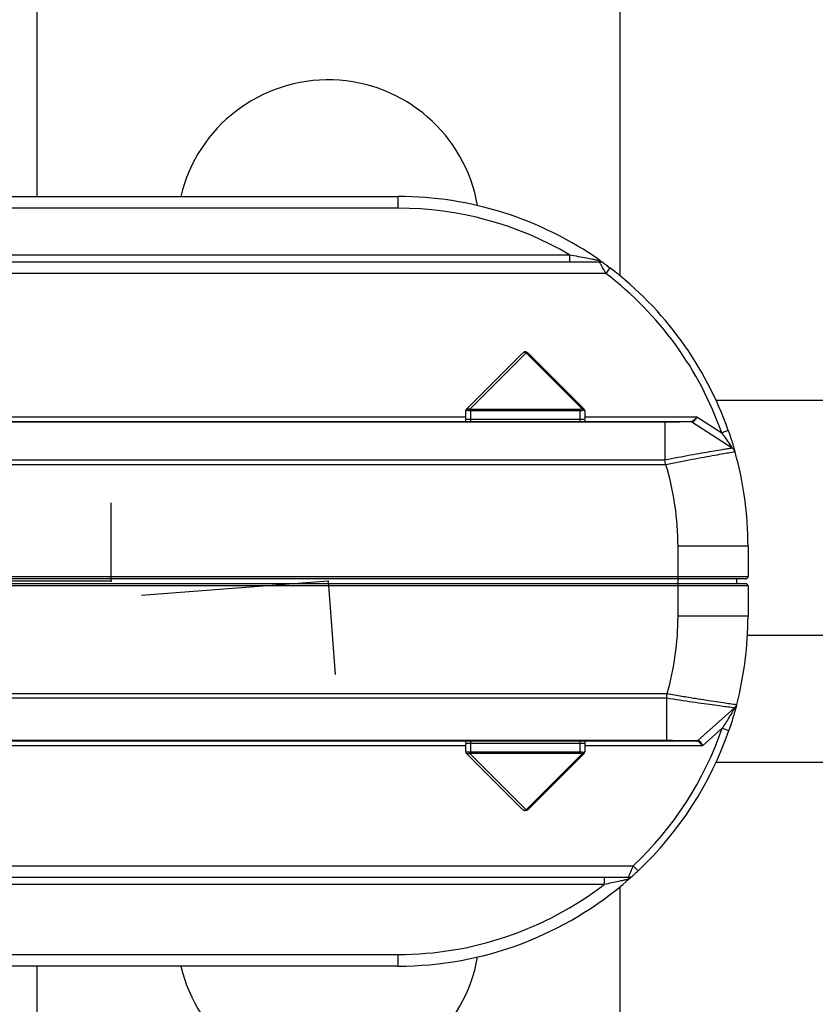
# Paper-space layout '_Top' of a CAD drawing. Header units: millimetres. Extents: x -70 to 195, y -319 to -209.
# Tile 4 of 6: x 126 to 160, y -282 to -240. Entities that reach past the tile are written whole.
import ezdxf

# ---------------------------------------------------------------- set-up
doc = ezdxf.new("R2010")
doc.units = ezdxf.units.MM
doc.header["$PDSIZE"] = -1

psp = doc.layouts.new('_Top')

# ---------------------------------------------------------------- linework, layer by layer
at = {"color": 7, "linetype": 'Continuous', "lineweight": 25}
for p, q in [((127.073, -228.673), (127.073, -247.173)), ((152.073, -228.673), (152.073, -250.565)), ((73.873, -247.173), (142.573, -247.173)), ((142.573, -247.673), (142.573, -247.173)), ((142.573, -247.673), (73.873, -247.673)), ((67.709, -249.673), (149.922, -249.673)), ((149.922, -249.673), (149.922, -249.973)), ((151.223, -249.918), (151.242, -249.961)), ((151.238, -249.929), (151.232, -249.925)), ((66.657, -249.973), (151.204, -249.973)), ((151.259, -249.944), (151.302, -249.974)), ((151.395, -249.973), (151.396, -249.973)), ((151.654, -250.235), (151.473, -250.473)), ((151.473, -250.473), (66.444, -250.473)), ((145.506, -256.291), (147.882, -253.915)), ((148.059, -253.879), (145.648, -256.291)), ((150.444, -256.265), (148.059, -253.879)), ((148.129, -253.879), (150.515, -256.265)), ((161.973, -255.923), (156.209, -255.923)), ((109.868, -256.623), (145.473, -256.623)), ((145.473, -256.812), (145.473, -256.365)), ((145.673, -256.294), (150.373, -256.294)), ((145.673, -256.294), (145.673, -256.823)), ((150.373, -256.365), (145.673, -256.365)), ((150.373, -256.823), (150.373, -256.294)), ((150.573, -256.365), (150.573, -256.723)), ((150.573, -256.623), (155.381, -256.623)), ((155.381, -256.623), (156.446, -257.31)), ((65.873, -256.823), (154.013, -256.823)), ((154.013, -256.849), (65.873, -256.849)), ((145.473, -256.723), (150.573, -256.723)), ((150.573, -256.76), (150.573, -256.823)), ((154.013, -256.849), (154.013, -258.459)), ((155.162, -256.839), (156.89, -257.954)), ((156.729, -257.211), (156.446, -257.31)), ((65.873, -258.459), (154.013, -258.459)), ((154.054, -258.682), (65.873, -258.682)), ((154.573, -265.173), (154.573, -262.173)), ((157.573, -262.173), (154.573, -262.173)), ((157.573, -262.173), (157.573, -263.473)), ((62.873, -263.473), (157.573, -263.473)), ((157.473, -263.573), (62.973, -263.573)), ((117.61, -263.773), (157.473, -263.773)), ((157.073, -263.573), (157.073, -263.773)), ((157.573, -263.873), (117.51, -263.873)), ((157.573, -263.873), (157.573, -265.173)), ((157.573, -265.173), (154.573, -265.173)), ((157.552, -265.98), (171.473, -265.98)), ((65.873, -268.485), (154.107, -268.485)), ((154.074, -268.685), (65.873, -268.685)), ((154.074, -268.685), (154.074, -270.49)), ((156.997, -269.105), (155.427, -270.498)), ((156.466, -269.977), (155.625, -270.723)), ((156.466, -269.977), (156.75, -270.076)), ((65.873, -270.49), (154.074, -270.49)), ((154.074, -270.523), (65.873, -270.523)), ((145.473, -270.587), (145.473, -270.523)), ((145.673, -270.523), (145.673, -271.053)), ((150.373, -271.053), (150.373, -270.523)), ((150.573, -270.535), (150.573, -270.982)), ((145.473, -270.723), (109.871, -270.723)), ((150.573, -270.623), (145.473, -270.623)), ((145.473, -270.982), (145.473, -270.623)), ((145.673, -270.982), (150.373, -270.982)), ((155.625, -270.723), (150.573, -270.723)), ((147.882, -273.432), (145.506, -271.056)), ((145.648, -271.056), (148.059, -273.467)), ((150.373, -271.053), (145.673, -271.053)), ((148.059, -273.467), (150.444, -271.082)), ((150.515, -271.082), (148.129, -273.467)), ((156.209, -271.423), (161.973, -271.423)), ((65.531, -275.873), (152.653, -275.873)), ((152.653, -275.873), (152.859, -276.092)), ((152.436, -276.373), (65.695, -276.373)), ((151.405, -276.373), (151.405, -276.673)), ((152.489, -276.426), (152.467, -276.448)), ((152.476, -276.439), (152.483, -276.434)), ((151.405, -276.673), (66.525, -276.673)), ((152.073, -276.782), (152.073, -298.673)), ((73.873, -279.673), (142.573, -279.673)), ((142.573, -280.173), (142.573, -279.673)), ((142.573, -280.173), (73.873, -280.173)), ((127.073, -280.173), (127.073, -298.673))]:
    psp.add_line(p, q, dxfattribs=at)
at = {"color": 7, "linetype": 'Continuous'}
for p, q in [((130.273, -263.673), (130.273, -260.305)), ((130.273, -263.673), (122.247, -263.673)), ((139.573, -263.673), (131.57, -264.278)), ((139.573, -263.673), (139.876, -267.675))]:
    psp.add_line(p, q, dxfattribs=at)
at = {"color": 7, "linetype": 'Continuous', "lineweight": 25}
for centre, radius, start, end in [((139.573, -263.673), 55, 197.4576, 162.5424), ((139.573, -263.673), 54.821, 197.5163, 162.4837), ((139.573, -263.673), 52.139, 198.4489, 161.5511), ((139.573, -263.673), 51.818, 198.5675, 161.4325), ((139.573, -248.673), 6.5, 9.8189, 166.6576), ((142.573, -262.173), 15, 54.785, 90), ((142.573, -262.173), 14.5, 59.5497, 90), ((151.204, -250.273), 0.3, 54.0494, 90), ((142.573, -262.173), 15, 19.3207, 52.7421), ((142.573, -262.173), 14.7, 19.3207, 52.7421), ((148.094, -253.93), 0.0619, 55.1431, 124.8569), ((150.479, -256.316), 0.0619, 55.1431, 124.8569), ((145.573, -256.365), 0.1, 135, 180), ((145.571, -256.354), 0.0908, 135.4111, 184.3811), ((145.934, -256.436), 0.321, 153.1663, 166.6259), ((150.369, -256.411), 0.164, 27.2738, 62.7262), ((150.464, -256.3), 0.0619, 325.1431, 34.8569), ((150.473, -256.365), 0.1, 0, 45), ((155.131, -256.908), 0.0845, 51.2224, 89.6924), ((142.573, -262.173), 15, 360, 15.6588), ((142.573, -262.173), 12, 0, 16.9146), ((157.473, -263.473), 0.1, 270, 360), ((157.473, -263.873), 0.1, 0, 90), ((142.573, -265.173), 12, 343.9791, 0), ((142.573, -265.173), 15, 345.3912, 0), ((142.573, -265.173), 14.7, 313.2901, 340.9246), ((142.573, -265.173), 15, 313.2901, 340.9246), ((155.379, -270.433), 0.09, 270.3551, 316.0882), ((145.573, -270.982), 0.1, 180, 225), ((145.571, -270.992), 0.0908, 175.6189, 224.5889), ((145.934, -270.911), 0.321, 193.3741, 206.8337), ((150.369, -270.936), 0.164, 297.2738, 332.7262), ((150.464, -271.047), 0.0619, 325.1431, 34.8569), ((150.473, -270.982), 0.1, 315, 0), ((150.479, -271.031), 0.0619, 235.1431, 304.8569), ((148.094, -273.417), 0.0619, 235.1431, 304.8569), ((142.573, -265.173), 15, 270, 311.2679), ((152.436, -276.073), 0.3, 270, 283.5754), ((152.436, -276.073), 0.3, 293.5459, 312.1409), ((142.573, -265.173), 14.5, 270, 307.5235), ((139.573, -278.673), 6.5, 193.3424, 350.1811)]:
    psp.add_arc(centre, radius, start, end, dxfattribs=at)
for points, knots in [([(149.922, -249.673), (150.171, -249.719), (150.506, -249.781), (150.887, -249.853), (151.071, -249.888), (151.145, -249.903), (151.175, -249.909)], [0, 0, 0, 0, 0.55177, 0.744957, 0.897228, 1, 1, 1, 1]), ([(151.175, -249.909), (151.179, -249.91), (151.199, -249.913), (151.217, -249.917), (151.221, -249.918), (151.223, -249.918)], [0, 0, 0, 0, 0.125921, 0.580054, 1, 1, 1, 1]), ([(151.223, -249.918), (151.228, -249.922), (151.237, -249.929), (151.242, -249.933), (151.244, -249.935)], [0, 0, 0, 0, 0.498942, 1, 1, 1, 1]), ([(151.473, -250.473), (151.434, -250.399), (151.37, -250.275), (151.295, -250.14), (151.251, -250.06), (151.224, -250.01), (151.207, -249.979), (151.205, -249.975), (151.204, -249.973)], [0, 0, 0, 0, 0.29811, 0.498397, 0.634312, 0.762504, 0.883999, 1, 1, 1, 1]), ([(151.34, -250.006), (151.329, -250.001), (151.307, -249.991), (151.262, -249.98), (151.233, -249.986), (151.213, -249.991)], [0, 0, 0, 0, 0.223122, 0.463254, 1, 1, 1, 1]), ([(151.261, -249.947), (151.261, -249.946), (151.261, -249.945), (151.253, -249.939), (151.249, -249.937)], [0, 0, 0, 0, 0.52341, 1, 1, 1, 1]), ([(151.38, -250.03), (151.382, -250.032), (151.386, -250.035), (151.423, -250.062), (151.51, -250.125), (151.597, -250.191), (151.654, -250.235)], [0, 0, 0, 0, 0.1250968, 0.2510612, 0.5013012, 1, 1, 1, 1]), ([(147.882, -253.915), (147.893, -253.904), (147.913, -253.885), (147.935, -253.868), (147.945, -253.86)], [0, 0, 0, 0, 0.56256, 1, 1, 1, 1]), ([(147.945, -253.86), (147.949, -253.857), (147.958, -253.851), (147.972, -253.843), (147.985, -253.839), (147.997, -253.837), (148.008, -253.839), (148.017, -253.843), (148.022, -253.851), (148.023, -253.857), (148.023, -253.86)], [0, 0, 0, 0, 0.124712, 0.249805, 0.374047, 0.499864, 0.625515, 0.749595, 0.875122, 1, 1, 1, 1]), ([(148.059, -253.879), (148.049, -253.873), (148.029, -253.861), (147.999, -253.852), (147.971, -253.851), (147.954, -253.857), (147.945, -253.86)], [0, 0, 0, 0, 0.254714, 0.50551, 0.753541, 1, 1, 1, 1]), ([(148.124, -253.875), (148.113, -253.866), (148.092, -253.849), (148.051, -253.834), (148.003, -253.832), (147.974, -253.843), (147.959, -253.849)], [0, 0, 0, 0, 0.2282914, 0.4739775, 0.7345683, 1, 1, 1, 1]), ([(148.023, -253.86), (148.033, -253.857), (148.053, -253.851), (148.081, -253.852), (148.108, -253.861), (148.122, -253.873), (148.129, -253.879)], [0, 0, 0, 0, 0.246459, 0.49449, 0.745286, 1, 1, 1, 1]), ([(145.48, -256.361), (145.478, -256.362), (145.474, -256.364), (145.474, -256.365), (145.473, -256.365)], [0, 0, 0, 0, 0.560974, 1, 1, 1, 1]), ([(145.622, -256.361), (145.605, -256.359), (145.572, -256.356), (145.531, -256.354), (145.498, -256.356), (145.486, -256.359), (145.48, -256.361)], [0, 0, 0, 0, 0.250524, 0.5, 0.749476, 1, 1, 1, 1]), ([(145.503, -256.294), (145.503, -256.294), (145.503, -256.294), (145.505, -256.292), (145.506, -256.291)], [0, 0, 0, 0, 0.555689, 1, 1, 1, 1]), ([(145.506, -256.291), (145.513, -256.286), (145.527, -256.275), (145.561, -256.271), (145.602, -256.275), (145.632, -256.286), (145.648, -256.291)], [0, 0, 0, 0, 0.250524, 0.5, 0.749476, 1, 1, 1, 1]), ([(145.673, -256.365), (145.664, -256.365), (145.646, -256.364), (145.629, -256.362), (145.622, -256.361)], [0, 0, 0, 0, 0.558905, 1, 1, 1, 1]), ([(145.648, -256.291), (145.652, -256.292), (145.661, -256.294), (145.67, -256.294), (145.673, -256.294)], [0, 0, 0, 0, 0.56384, 1, 1, 1, 1]), ([(150.373, -256.294), (150.381, -256.294), (150.396, -256.293), (150.422, -256.283), (150.436, -256.272), (150.444, -256.265)], [0, 0, 0, 0, 0.258158, 0.53309, 1, 1, 1, 1]), ([(150.515, -256.335), (150.505, -256.34), (150.485, -256.349), (150.449, -256.358), (150.412, -256.364), (150.386, -256.364), (150.373, -256.365)], [0, 0, 0, 0, 0.266914, 0.521385, 0.765105, 1, 1, 1, 1]), ([(150.515, -256.265), (150.52, -256.269), (150.529, -256.279), (150.541, -256.291), (150.543, -256.293), (150.544, -256.294)], [0, 0, 0, 0, 0.3029975, 0.5890577, 1, 1, 1, 1]), ([(150.573, -256.365), (150.573, -256.364), (150.571, -256.364), (150.56, -256.358), (150.542, -256.349), (150.524, -256.34), (150.515, -256.335)], [0, 0, 0, 0, 0.234895, 0.478615, 0.733086, 1, 1, 1, 1]), ([(155.132, -256.823), (155.154, -256.819), (155.193, -256.812), (155.251, -256.764), (155.312, -256.703), (155.356, -256.653), (155.381, -256.623)], [0, 0, 0, 0, 0.28376, 0.499856, 0.711341, 1, 1, 1, 1]), ([(155.381, -256.623), (155.361, -256.658), (155.328, -256.716), (155.279, -256.79), (155.233, -256.838), (155.2, -256.841), (155.184, -256.842)], [0, 0, 0, 0, 0.292086, 0.500271, 0.76229, 1, 1, 1, 1]), ([(154.013, -256.823), (154.17, -256.823), (154.484, -256.823), (154.846, -256.823), (155.068, -256.823), (155.095, -256.823), (155.108, -256.823)], [0, 0, 0, 0, 0.280234, 0.5595, 0.779676, 1, 1, 1, 1]), ([(155.162, -256.839), (155.158, -256.839), (155.149, -256.839), (155.078, -256.84), (154.969, -256.841), (154.775, -256.842), (154.456, -256.845), (154.161, -256.848), (154.013, -256.849)], [0, 0, 0, 0, 0.125123, 0.250337, 0.375483, 0.50046, 0.749592, 1, 1, 1, 1]), ([(156.446, -257.31), (156.532, -257.431), (156.664, -257.616), (156.808, -257.828), (156.867, -257.919), (156.888, -257.949), (156.89, -257.952), (156.89, -257.954)], [0, 0, 0, 0, 0.499246, 0.761482, 0.89772, 0.951561, 1, 1, 1, 1]), ([(156.729, -257.211), (156.762, -257.308), (156.829, -257.503), (156.904, -257.742), (156.956, -257.913), (156.988, -258.023), (157.011, -258.106), (157.015, -258.118), (157.017, -258.125)], [0, 0, 0, 0, 0.2486373, 0.4982594, 0.6293953, 0.7490181, 0.8746324, 1, 1, 1, 1]), ([(154.013, -258.457), (154.381, -258.388), (155.12, -258.249), (156.078, -258.085), (156.621, -257.996), (156.856, -257.959), (156.879, -257.955), (156.89, -257.954)], [0, 0, 0, 0, 0.245578, 0.4933211, 0.7446658, 0.8723592, 1, 1, 1, 1]), ([(157.017, -258.125), (156.975, -258.132), (156.911, -258.142), (156.534, -258.208), (156.038, -258.297), (155.206, -258.449), (154.433, -258.603), (154.046, -258.68)], [0, 0, 0, 0, 0.245316, 0.371896, 0.500748, 0.749916, 1, 1, 1, 1]), ([(154.046, -258.68), (154.045, -258.679), (154.043, -258.679), (154.04, -258.675), (154.031, -258.657), (154.029, -258.617), (154.022, -258.562), (154.017, -258.505), (154.014, -258.474), (154.013, -258.459)], [0, 0, 0, 0, 0.01165, 0.024388, 0.056356, 0.242074, 0.489201, 0.750092, 1, 1, 1, 1]), ([(154.046, -258.68), (154.048, -258.68), (154.05, -258.681), (154.053, -258.682), (154.054, -258.682)], [0, 0, 0, 0, 0.56, 1, 1, 1, 1]), ([(154.101, -268.487), (154.1, -268.487), (154.098, -268.488), (154.095, -268.491), (154.091, -268.498), (154.089, -268.514), (154.085, -268.545), (154.08, -268.608), (154.076, -268.654), (154.074, -268.685)], [0, 0, 0, 0, 0.013125, 0.026625, 0.058279, 0.117079, 0.241397, 0.485474, 1, 1, 1, 1]), ([(154.107, -268.485), (154.106, -268.486), (154.104, -268.486), (154.102, -268.487), (154.101, -268.487)], [0, 0, 0, 0, 0.56, 1, 1, 1, 1]), ([(154.101, -268.487), (154.315, -268.523), (154.73, -268.594), (155.472, -268.715), (156.12, -268.815), (156.601, -268.886), (156.982, -268.942), (157.046, -268.951), (157.088, -268.957)], [0, 0, 0, 0, 0.13766, 0.267096, 0.500211, 0.628144, 0.754255, 1, 1, 1, 1]), ([(156.997, -269.105), (156.953, -269.1), (156.864, -269.088), (156.183, -268.998), (155.216, -268.864), (154.455, -268.746), (154.074, -268.687)], [0, 0, 0, 0, 0.249805, 0.49996, 0.749808, 1, 1, 1, 1]), ([(156.997, -269.105), (156.997, -269.106), (156.996, -269.107), (156.99, -269.117), (156.966, -269.159), (156.889, -269.292), (156.72, -269.576), (156.566, -269.82), (156.466, -269.977)], [0, 0, 0, 0, 0.020115, 0.041363, 0.090341, 0.227579, 0.499888, 1, 1, 1, 1]), ([(157.088, -268.957), (157.088, -268.959), (157.087, -268.962), (157.076, -269.006), (157.039, -269.141), (156.937, -269.508), (156.825, -269.849), (156.75, -270.076)], [0, 0, 0, 0, 0.058459, 0.117989, 0.251977, 0.501561, 1, 1, 1, 1]), ([(154.074, -270.49), (154.248, -270.491), (154.595, -270.493), (154.971, -270.496), (155.2, -270.497), (155.328, -270.498), (155.411, -270.498), (155.422, -270.498), (155.427, -270.498)], [0, 0, 0, 0, 0.249304, 0.498437, 0.623173, 0.748761, 0.873801, 1, 1, 1, 1]), ([(155.361, -270.523), (155.336, -270.523), (155.285, -270.523), (154.933, -270.523), (154.511, -270.523), (154.22, -270.523), (154.074, -270.523)], [0, 0, 0, 0, 0.279407, 0.558601, 0.77883, 1, 1, 1, 1]), ([(155.625, -270.723), (155.599, -270.695), (155.554, -270.645), (155.489, -270.582), (155.432, -270.534), (155.397, -270.527), (155.38, -270.523)], [0, 0, 0, 0, 0.291698, 0.500423, 0.750507, 1, 1, 1, 1]), ([(155.444, -270.496), (155.458, -270.498), (155.478, -270.5), (155.507, -270.529), (155.536, -270.566), (155.574, -270.63), (155.607, -270.689), (155.625, -270.723)], [0, 0, 0, 0, 0.2355882, 0.3636316, 0.500167, 0.7072687, 1, 1, 1, 1]), ([(145.473, -270.982), (145.474, -270.982), (145.474, -270.982), (145.478, -270.984), (145.48, -270.985)], [0, 0, 0, 0, 0.5589046, 1, 1, 1, 1]), ([(145.48, -270.985), (145.486, -270.987), (145.498, -270.991), (145.531, -270.993), (145.572, -270.991), (145.605, -270.987), (145.622, -270.985)], [0, 0, 0, 0, 0.250524, 0.5, 0.749476, 1, 1, 1, 1]), ([(145.622, -270.985), (145.631, -270.984), (145.648, -270.982), (145.666, -270.982), (145.673, -270.982)], [0, 0, 0, 0, 0.560974, 1, 1, 1, 1]), ([(150.373, -270.982), (150.386, -270.982), (150.412, -270.983), (150.449, -270.989), (150.485, -270.998), (150.505, -271.007), (150.515, -271.011)], [0, 0, 0, 0, 0.234895, 0.478615, 0.733086, 1, 1, 1, 1]), ([(150.515, -271.011), (150.524, -271.007), (150.542, -270.998), (150.56, -270.989), (150.571, -270.983), (150.573, -270.982), (150.573, -270.982)], [0, 0, 0, 0, 0.2669141, 0.5213847, 0.7651047, 1, 1, 1, 1]), ([(145.506, -271.056), (145.505, -271.055), (145.503, -271.053), (145.503, -271.053), (145.503, -271.053)], [0, 0, 0, 0, 0.56384, 1, 1, 1, 1]), ([(145.648, -271.056), (145.632, -271.061), (145.602, -271.071), (145.561, -271.075), (145.527, -271.071), (145.513, -271.061), (145.506, -271.056)], [0, 0, 0, 0, 0.250524, 0.5, 0.749476, 1, 1, 1, 1]), ([(145.673, -271.053), (145.668, -271.053), (145.66, -271.053), (145.651, -271.055), (145.648, -271.056)], [0, 0, 0, 0, 0.555689, 1, 1, 1, 1]), ([(150.444, -271.082), (150.439, -271.077), (150.428, -271.068), (150.405, -271.056), (150.385, -271.054), (150.373, -271.053)], [0, 0, 0, 0, 0.302998, 0.589058, 1, 1, 1, 1]), ([(150.544, -271.053), (150.544, -271.053), (150.543, -271.054), (150.533, -271.063), (150.522, -271.075), (150.515, -271.082)], [0, 0, 0, 0, 0.258158, 0.53309, 1, 1, 1, 1]), ([(147.882, -273.432), (147.893, -273.443), (147.913, -273.462), (147.935, -273.479), (147.945, -273.487)], [0, 0, 0, 0, 0.5625597, 1, 1, 1, 1]), ([(147.945, -273.487), (147.954, -273.49), (147.971, -273.496), (147.999, -273.494), (148.029, -273.486), (148.049, -273.473), (148.059, -273.467)], [0, 0, 0, 0, 0.246459, 0.49449, 0.745286, 1, 1, 1, 1]), ([(148.023, -273.487), (148.023, -273.49), (148.022, -273.496), (148.017, -273.503), (148.008, -273.508), (147.997, -273.51), (147.985, -273.508), (147.972, -273.503), (147.958, -273.496), (147.949, -273.49), (147.945, -273.487)], [0, 0, 0, 0, 0.124712, 0.249805, 0.374047, 0.499864, 0.625515, 0.749595, 0.875122, 1, 1, 1, 1]), ([(148.129, -273.467), (148.122, -273.473), (148.108, -273.486), (148.081, -273.494), (148.053, -273.496), (148.033, -273.49), (148.023, -273.487)], [0, 0, 0, 0, 0.254714, 0.50551, 0.753541, 1, 1, 1, 1]), ([(152.436, -276.373), (152.437, -276.372), (152.439, -276.368), (152.453, -276.338), (152.474, -276.289), (152.508, -276.209), (152.554, -276.108), (152.605, -275.989), (152.636, -275.914), (152.653, -275.873)], [0, 0, 0, 0, 0.117317, 0.239507, 0.367351, 0.501532, 0.703112, 0.839704, 1, 1, 1, 1]), ([(152.859, -276.092), (152.81, -276.137), (152.737, -276.206), (152.668, -276.268), (152.642, -276.292), (152.639, -276.295), (152.638, -276.296)], [0, 0, 0, 0, 0.497923, 0.748554, 0.874506, 1, 1, 1, 1]), ([(152.467, -276.448), (152.466, -276.448), (152.463, -276.449), (152.432, -276.456), (152.354, -276.473), (152.21, -276.503), (151.898, -276.569), (151.617, -276.629), (151.405, -276.673)], [0, 0, 0, 0, 0.045178, 0.092872, 0.201794, 0.336476, 0.501432, 1, 1, 1, 1]), ([(152.443, -276.359), (152.468, -276.362), (152.505, -276.366), (152.557, -276.349), (152.582, -276.335), (152.594, -276.329)], [0, 0, 0, 0, 0.525395, 0.768994, 1, 1, 1, 1]), ([(152.544, -276.38), (152.541, -276.382), (152.523, -276.399), (152.493, -276.425), (152.467, -276.448)], [0, 0, 0, 0, 0.125581, 1, 1, 1, 1])]:
    psp.add_open_spline(points, degree=3, knots=knots, dxfattribs=at)
for points in [[(154.013, -256.849), (154.013, -256.842), (154.013, -256.827), (154.013, -256.825), (154.013, -256.823)], [(155.162, -256.839), (155.154, -256.835), (155.137, -256.825), (155.118, -256.824), (155.108, -256.823)], [(157.017, -258.125), (157.003, -258.09), (156.977, -258.022), (156.919, -257.976), (156.89, -257.954)], [(156.997, -269.105), (157.018, -269.084), (157.059, -269.041), (157.079, -268.985), (157.088, -268.957)], [(154.074, -270.49), (154.074, -270.495), (154.074, -270.505), (154.074, -270.515), (154.074, -270.522), (154.074, -270.523), (154.074, -270.523)], [(155.427, -270.498), (155.417, -270.505), (155.398, -270.52), (155.373, -270.522), (155.361, -270.523)]]:
    psp.add_open_spline(points, degree=3, dxfattribs=at)
at = {"color": 7, "linetype": 'Continuous'}
for p in [(130.273, -263.673), (139.573, -263.673)]:
    psp.add_point(p, dxfattribs=at)

doc.saveas('drawing.dxf')
